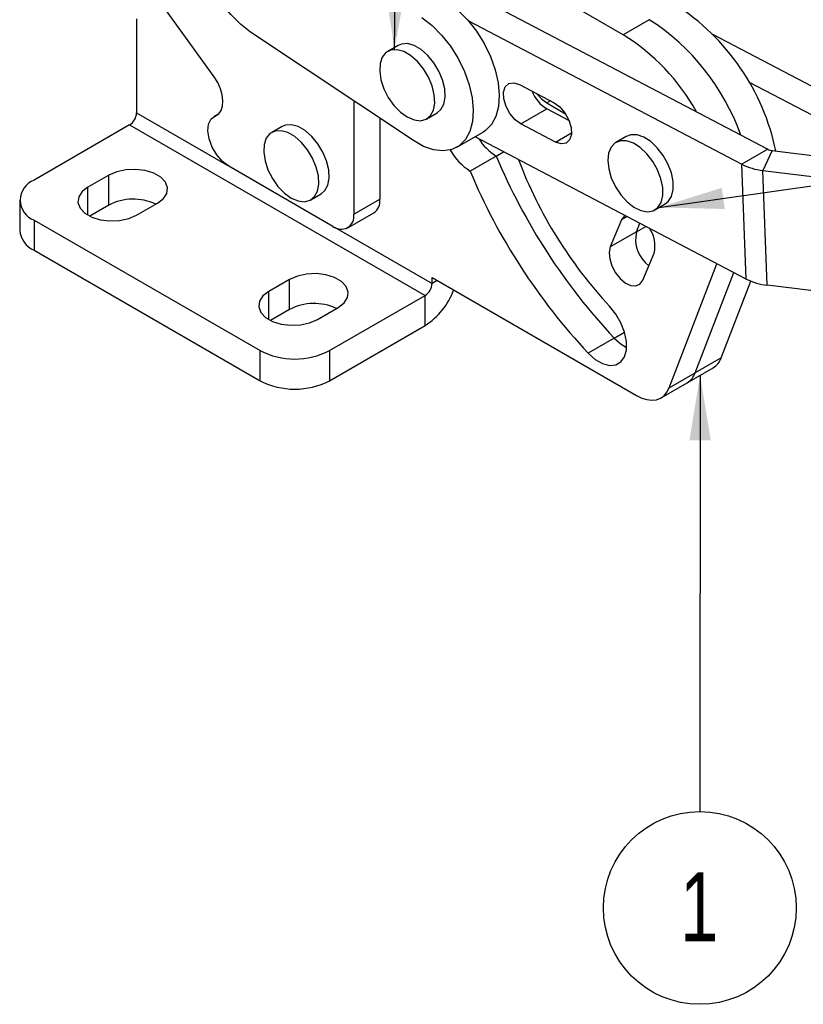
# Model space of a CAD drawing. Header units: millimetres. Extents: x 0 to 420, y 0 to 297.
# Tile 8 of 12: x 306 to 346, y 138 to 188. Entities that reach past the tile are written whole.
import ezdxf

# ---------------------------------------------------------------- set-up
doc = ezdxf.new("R2010")
doc.units = ezdxf.units.MM
doc.layers.add('FORMATO', color=179, linetype='Continuous')
doc.styles.add('SLDTEXTSTYLE0', font='TXT', dxfattribs={"width": 0.75})
doc.dimstyles.new('SLDDIMSTYLE4', dxfattribs={"dimtxt": 0.18, "dimasz": 3.302, "dimexe": 0, "dimexo": 0.0625, "dimgap": 0, "dimtad": 0, "dimtih": 1, "dimtoh": 1, "dimdec": 0, "dimrnd": 1e-09, "dimzin": 0, "dimdsep": 46, "dimtxsty": 'Standard', "dimsah": 1, "dimcen": 0.09, "dimadec": 0, "dimazin": 0, "dimtfac": 3.302, "dimtdec": 0, "dimtofl": 0, "dimtmove": 0, "dimatfit": 3, "dimfxl": 0, "dimfrac": 2, "dimtolj": 1, "dimtzin": 0, "dimarcsym": 0})

# ---------------------------------------------------------------- blocks, each defined once
blk = doc.blocks.new('SW_NOTE_0_8')
at = {"layer": 'FORMATO', "color": 0}
blk.add_circle((-0.003, -4.904), 4.904, dxfattribs=at)
at = {"layer": 'FORMATO', "color": 0, "insert": (-0.038, -3.099), "char_height": 3.5, "attachment_point": 2, "style": 'SLDTEXTSTYLE0'}
blk.add_mtext('1', dxfattribs=at)

msp = doc.modelspace()

# ---------------------------------------------------------------- linework, layer by layer
at = {"color": 7, "linetype": 'Continuous', "lineweight": 25}
for p, q in [((316.339862, 185.014123), (308.051397, 196.500788)), ((337.145999, 187.155518), (323.830568, 194.842353)), ((329.231098, 189.347418), (344.505702, 181.327848)), ((312.397261, 187.969737), (312.397261, 183.175833)), ((329.273179, 187.863848), (343.179877, 180.562465)), ((338.471824, 187.920901), (337.145999, 187.155518)), ((326.472811, 181.766842), (318.189141, 187.290174)), ((341.690243, 187.190465), (348.483178, 183.623996)), ((325.699232, 186.615654), (325.168902, 186.309501)), ((331.863912, 184.623679), (333.629871, 183.696504)), ((343.525954, 184.765193), (347.157352, 182.858613)), ((323.445805, 183.785169), (323.445805, 178.019431)), ((331.940637, 182.621692), (333.266462, 183.387075)), ((333.256911, 183.684855), (334.212328, 183.133304)), ((334.388357, 182.798051), (333.266462, 183.387075)), ((316.575434, 183.132927), (316.331905, 182.992341)), ((324.77163, 182.901144), (324.77163, 178.784814)), ((327.153115, 182.87237), (327.683446, 183.178523)), ((312.043708, 182.563461), (307.185184, 179.758695)), ((312.043708, 182.563461), (327.069727, 173.889125)), ((319.802048, 182.493573), (319.271718, 182.18742)), ((333.706597, 181.694517), (331.940637, 182.621692)), ((328.691176, 181.432893), (330.017001, 182.198276)), ((343.403659, 174.723337), (329.611863, 181.964394)), ((337.30294, 181.984877), (336.77261, 181.678724)), ((330.683315, 180.985583), (329.35749, 180.220201)), ((330.683315, 180.985583), (331.060948, 181.203586)), ((344.505702, 181.327848), (343.179877, 180.562465)), ((344.729665, 181.262475), (344.243701, 180.251944)), ((344.729665, 181.262475), (347.455121, 180.931905)), ((322.385145, 177.406926), (317.081844, 180.468456)), ((343.403659, 174.723337), (343.179877, 180.562465)), ((310.985883, 180.013823), (309.925223, 179.401516)), ((310.985883, 178.482809), (310.985883, 180.013823)), ((344.467484, 174.412815), (344.243701, 180.251944)), ((344.243701, 180.251944), (346.900821, 179.929662)), ((321.255931, 178.750289), (321.786261, 179.056442)), ((306.452951, 178.738185), (306.452951, 177.207171)), ((310.985883, 178.482809), (310.017003, 177.923486)), ((312.400097, 177.972802), (313.460757, 178.585108)), ((323.445805, 178.019431), (324.77163, 178.784814)), ((338.756824, 178.241593), (339.287154, 178.547746)), ((323.135084, 177.332664), (324.460909, 178.098046)), ((307.185184, 177.717675), (318.67567, 171.084359)), ((307.185184, 177.717675), (307.185184, 176.186661)), ((337.067144, 177.738987), (336.490495, 176.359584)), ((337.81632, 177.124967), (337.998647, 177.561111)), ((337.81632, 177.124967), (336.490495, 176.359584)), ((307.185184, 176.186661), (318.67567, 169.553345)), ((338.138062, 174.668583), (338.714711, 176.047986)), ((339.481203, 169.186704), (341.915496, 175.504662)), ((340.807028, 169.952086), (342.772963, 175.05447)), ((320.178271, 174.70717), (319.117611, 174.094864)), ((320.178271, 173.176156), (320.178271, 174.70717)), ((327.423281, 174.804426), (337.820046, 168.802501)), ((327.423281, 174.501497), (327.423281, 174.804426)), ((342.132854, 170.717469), (343.635442, 174.617283)), ((346.824549, 174.126928), (344.467484, 174.412815)), ((322.211203, 171.084359), (327.069727, 173.889125)), ((327.069727, 172.358111), (327.069727, 173.889125)), ((320.178271, 173.176156), (319.209391, 172.616833)), ((321.592485, 172.66615), (322.653145, 173.278456)), ((322.211203, 169.553345), (327.069727, 172.358111)), ((336.694432, 171.719193), (335.368606, 170.953811)), ((318.67567, 169.553345), (318.67567, 171.084359)), ((322.211203, 171.084359), (322.211203, 169.553345)), ((342.132854, 170.717469), (340.807028, 169.952086)), ((339.481203, 169.186704), (340.807028, 169.952086)), ((340.395769, 169.444114), (341.721594, 170.209496)), ((339.069944, 168.678731), (340.395769, 169.444114))]:
    msp.add_line(p, q, dxfattribs=at)
at = {"color": 8, "linetype": 'Continuous', "lineweight": 25}
for p, q in [((333.445118, 183.793504), (333.256911, 183.684855)), ((312.397261, 183.175833), (317.00734, 180.514492)), ((316.406668, 183.027644), (316.549391, 183.110036)), ((333.706597, 181.694517), (334.515888, 182.161711)), ((309.925223, 177.972802), (309.925223, 179.401516)), ((337.349448, 177.901958), (337.067144, 177.738987)), ((322.459649, 177.366941), (327.423281, 174.501497)), ((337.81632, 177.124967), (338.298824, 177.40351)), ((327.685653, 174.652962), (327.423281, 174.501497)), ((319.117611, 172.66615), (319.117611, 174.094864)), ((336.694432, 171.719193), (337.215726, 172.02013))]:
    msp.add_line(p, q, dxfattribs=at)
at = {"color": 7, "linetype": 'Continuous', "lineweight": 25, "flags": 128}
for points in [[(318.189141, 187.290174), (317.674694, 187.688973), (317.185206, 188.180789), (316.737349, 188.748873), (316.346372, 189.373879), (316.02559, 190.034524), (315.785927, 190.70831), (315.635544, 191.372292), (315.579563, 192.00386), (315.619889, 192.581506), (315.75515, 193.085558), (315.980739, 193.498852), (316.288975, 193.807314), (316.66936, 194.00044), (317.108941, 194.071652), (317.592748, 194.018526), (318.104307, 193.84287), (318.626197, 193.550668)], [(328.235692, 188.792718), (328.750139, 188.393919), (329.239626, 187.902103), (329.687484, 187.334019), (330.078461, 186.709013), (330.399243, 186.048368), (330.638906, 185.374582), (330.789289, 184.710599), (330.84527, 184.079032), (330.804944, 183.501386), (330.669683, 182.997334), (330.444094, 182.584039), (330.135858, 182.275578), (330.017001, 182.198276)], [(326.909866, 188.027336), (327.424314, 187.628536), (327.913801, 187.13672), (328.361659, 186.568637), (328.752636, 185.94363), (329.073418, 185.282985), (329.313081, 184.609199), (329.463464, 183.945217), (329.519445, 183.313649), (329.479119, 182.736004), (329.343858, 182.231951), (329.118269, 181.818657), (328.810033, 181.510195), (328.429648, 181.31707), (327.990067, 181.245857), (327.506259, 181.298984), (326.9947, 181.474639), (326.472811, 181.766842)], [(326.161009, 182.970612), (326.509962, 182.820072), (326.836989, 182.780801), (327.121541, 182.855267), (327.34574, 183.038792), (327.495498, 183.319844), (327.561405, 183.680763), (327.53932, 184.098872), (327.43063, 184.547899), (327.242166, 184.99963), (326.985768, 185.425681), (326.677548, 185.799282), (326.336872, 186.096958), (325.985145, 186.300006), (325.644469, 186.395666), (325.336249, 186.377928), (325.079851, 186.247907), (324.891387, 186.013773), (324.782697, 185.690236), (324.760612, 185.297626), (324.826519, 184.860612), (324.976277, 184.406654), (325.200476, 183.964274), (325.485029, 183.56127), (325.812056, 183.222964), (326.161009, 182.970612)], [(327.683446, 183.178523), (327.87607, 183.344945), (328.025828, 183.625997), (328.091735, 183.986916), (328.06965, 184.405025), (327.96096, 184.854052), (327.772496, 185.305783), (327.516098, 185.731834), (327.207878, 186.105435), (326.867202, 186.403111), (326.515475, 186.606159), (326.174799, 186.701819), (325.866579, 186.684081), (325.699232, 186.615654)], [(316.406668, 183.027644), (316.575432, 183.132925), (316.699714, 183.302988), (316.772964, 183.528869), (316.791322, 183.798664), (316.753819, 184.09815), (316.662433, 184.411545), (316.52198, 184.722329), (316.339862, 185.014123)], [(331.940637, 182.621692), (331.648407, 182.834274), (331.386796, 183.141949), (331.18736, 183.507609), (331.074153, 183.887148), (331.06083, 184.234789), (331.148998, 184.508602), (331.328021, 184.67556), (331.576308, 184.715526), (331.863912, 184.623679)], [(332.754166, 184.156272), (332.983776, 183.892488), (333.256911, 183.684855)], [(333.629871, 183.696504), (333.922102, 183.483923), (334.183712, 183.176247), (334.383148, 182.810588), (334.496355, 182.431048), (334.509678, 182.083407), (334.421511, 181.809594), (334.242487, 181.642636), (333.9942, 181.60267), (333.706597, 181.694517)], [(317.081844, 180.468456), (316.761873, 180.710233), (316.471716, 181.043605), (316.238408, 181.43751), (316.083688, 181.855245), (316.021973, 182.257888), (316.059011, 182.607922), (316.191354, 182.872732), (316.406668, 183.027644)], [(321.786261, 179.056442), (321.978886, 179.222864), (322.128644, 179.503916), (322.194551, 179.864835), (322.172466, 180.282944), (322.063776, 180.73197), (321.875312, 181.183701), (321.618914, 181.609753), (321.310694, 181.983354), (320.970018, 182.28103), (320.618291, 182.484077), (320.277615, 182.579738), (319.969395, 182.562), (319.802048, 182.493573)], [(320.263824, 178.848531), (320.612777, 178.69799), (320.939804, 178.658719), (321.224357, 178.733186), (321.448556, 178.916711), (321.598314, 179.197763), (321.664221, 179.558682), (321.642135, 179.976791), (321.533446, 180.425817), (321.344982, 180.877548), (321.088584, 181.3036), (320.780364, 181.677201), (320.439688, 181.974877), (320.087961, 182.177924), (319.747285, 182.273585), (319.439065, 182.255847), (319.182667, 182.125826), (318.994203, 181.891691), (318.885513, 181.568155), (318.863428, 181.175545), (318.929335, 180.738531), (319.079093, 180.284573), (319.303292, 179.842193), (319.587844, 179.439189), (319.914871, 179.100883), (320.263824, 178.848531)], [(339.287154, 178.547746), (339.438136, 178.66671), (339.6046, 178.928405), (339.68878, 179.274166), (339.685386, 179.682267), (339.594633, 180.127065), (339.422221, 180.580613), (339.178986, 181.014412), (338.880209, 181.401205), (338.544664, 181.716689), (338.193435, 181.94104), (337.84859, 182.060162), (337.531798, 182.066569), (337.30294, 181.984877)], [(337.690127, 178.385186), (338.04093, 178.212085), (338.374378, 178.148821), (338.669518, 178.199371), (338.907806, 178.360557), (339.07427, 178.622252), (339.15845, 178.968013), (339.155056, 179.376114), (339.064303, 179.820912), (338.891891, 180.27446), (338.648655, 180.708259), (338.349878, 181.095052), (338.014334, 181.410536), (337.663105, 181.634887), (337.31826, 181.754009), (337.001468, 181.760416), (336.732634, 181.653707), (336.52865, 181.440586), (336.402332, 181.134444), (336.361617, 180.754518), (336.409065, 180.324678), (336.541694, 179.871935), (336.751169, 179.424735), (337.024329, 179.011178), (337.344011, 178.657249), (337.690127, 178.385186)], [(313.460757, 178.585108), (313.759258, 178.815302), (313.933327, 179.084721), (313.968861, 179.371536), (313.862982, 179.652513), (313.624267, 179.904888), (313.272056, 180.108215), (312.834882, 180.246022), (312.348164, 180.307145), (311.851331, 180.286631), (311.384634, 180.186144), (310.985883, 180.013823)], [(309.925223, 179.401516), (309.626722, 179.171322), (309.452653, 178.901904), (309.417119, 178.615089), (309.522998, 178.334112), (309.761713, 178.081737), (310.113924, 177.87841), (310.551098, 177.740603), (311.037816, 177.67948), (311.534649, 177.699993), (312.001346, 177.800481), (312.400097, 177.972802)], [(337.239728, 177.959564), (337.206459, 177.934415), (337.067144, 177.738987)], [(336.490495, 176.359584), (336.431817, 176.081392), (336.459521, 175.747668), (336.570894, 175.391079), (336.755035, 175.04653), (336.993918, 174.747749), (337.264161, 174.523982), (337.53931, 174.397133), (337.79243, 174.379619), (337.998747, 174.473155), (338.138062, 174.668583)], [(322.653145, 173.278456), (322.951647, 173.50865), (323.125715, 173.778068), (323.161249, 174.064883), (323.05537, 174.34586), (322.816655, 174.598235), (322.464444, 174.801562), (322.027271, 174.939369), (321.540552, 175.000492), (321.043719, 174.979979), (320.577023, 174.879491), (320.178271, 174.70717)], [(319.117611, 174.094864), (318.81911, 173.86467), (318.645041, 173.595251), (318.609507, 173.308436), (318.715386, 173.027459), (318.954101, 172.775084), (319.306312, 172.571757), (319.743486, 172.43395), (320.230205, 172.372827), (320.727037, 172.393341), (321.193734, 172.493828), (321.592485, 172.66615)], [(335.368606, 170.953811), (335.724641, 170.638427), (336.093165, 170.425787), (336.449154, 170.330328), (336.768433, 170.358533), (337.029323, 170.508488), (337.214108, 170.770008), (337.31024, 171.125337), (337.311191, 171.550344), (337.216896, 172.01617), (337.03376, 172.491184), (336.774216, 172.943129), (336.455891, 173.341316)], [(336.694432, 171.719193), (337.050466, 171.40381), (337.320158, 171.237257)], [(336.694432, 171.719193), (337.050466, 171.40381), (337.320158, 171.237257)], [(337.820046, 168.802501), (338.088964, 168.671016), (338.351623, 168.590108), (338.601909, 168.56166), (338.833995, 168.586335), (339.042479, 168.663558), (339.222509, 168.791532), (339.369894, 168.967277), (339.481203, 169.186704)]]:
    msp.add_lwpolyline(points, dxfattribs=at)
at = {"color": 7, "linetype": 'Continuous', "lineweight": 25}
for centre, radius, start, end in [((333.463829, 178.859766), 11.690925, 11.7505299, 57.1956265), ((332.237158, 178.20106), 11.54757, 19.4897378, 57.3223813), ((331.464182, 178.020011), 10.758278, 28.9920889, 58.1205059), ((334.221063, 184.96235), 1.841943, 201.558432, 238.7845731), ((311.629653, 183.210764), 0.768402, 302.6054783, 357.3945215), ((332.164975, 183.361106), 2.799719, 212.2512765, 238.0474056), ((330.928343, 182.694084), 2.930474, 208.5203561, 237.5854968), ((359.466917, 193.074632), 31.219238, 202.7822968, 223.1607357), ((344.798766, 181.915536), 0.656707, 243.4958234, 263.9599745), ((353.160296, 188.895107), 22.824495, 200.7553289, 222.9571887), ((344.57193, 183.353983), 3.119356, 243.4958234, 263.9599745), ((358.141092, 192.309249), 31.219238, 202.7822968, 223.1607357), ((307.572502, 178.738185), 1.091538, 110.7834208, 249.2165792), ((312.226698, 176.126716), 2.662854, 64.5979219, 117.7731255), ((324.058102, 178.693967), 0.719288, 304.0563508, 7.2558296), ((322.799193, 177.91454), 0.655064, 230.7967148, 9.214037), ((307.704094, 177.331937), 1.257348, 185.6947993, 245.6253417), ((339.491818, 176.755996), 1.715643, 167.5807891, 232.3178131), ((337.252207, 176.431045), 1.511837, 345.3227894, 35.3390454), ((326.655672, 174.536428), 0.768402, 302.6054783, 357.3945215), ((344.795713, 177.514855), 3.119356, 243.4958234, 263.9599745), ((325.098495, 175.431945), 3.651604, 302.6718174, 339.7596715), ((321.419086, 170.820063), 2.662854, 64.5979219, 117.7731255), ((320.443436, 174.496137), 3.842555, 242.6096722, 297.3903278), ((341.219726, 171.036279), 0.967183, 301.2583301, 340.753812), ((339.8939, 170.270897), 0.967183, 301.2583301, 340.753812), ((320.443436, 172.965122), 3.842555, 242.6096722, 297.3903278)]:
    msp.add_arc(centre, radius, start, end, dxfattribs=at)

# ---------------------------------------------------------------- block references
at = {"layer": 'FORMATO'}
msp.add_blockref('SW_NOTE_0_8', (341.047292, 147.631944), dxfattribs=at)

# ---------------------------------------------------------------- leaders
for points in [[(325.520397, 186.402353), (326.064457, 234.954586)], [(338.967839, 178.366649), (386.705751, 185.097567)], [(341.058682, 169.826805), (341.047292, 147.631944)]]:
    msp.add_leader(points, dimstyle='SLDDIMSTYLE4', dxfattribs=at)

doc.saveas('drawing.dxf')
